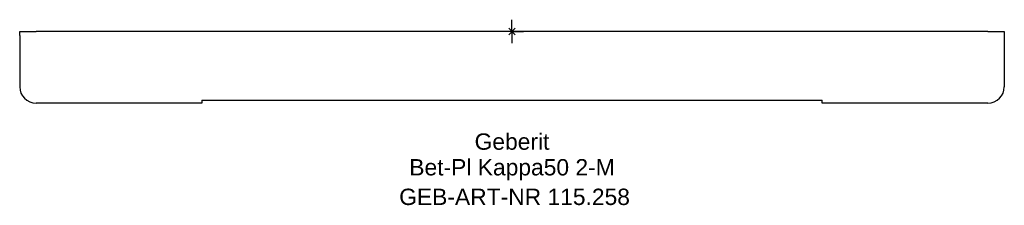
# Model space of a CAD drawing. Header units: millimetres. Extents: x -106 to 106, y -37 to 2.
import ezdxf
from ezdxf.enums import TextEntityAlignment as Align

# ---------------------------------------------------------------- set-up
doc = ezdxf.new("R2010")
doc.units = ezdxf.units.MM
doc.layers.get('0').update_dxf_attribs({"linetype": 'CONTINUOUS'})
for name, color, linetype, lineweight in [('Arbeitspunkt(DIN)', 7, 'CONTINUOUS', 25), ('GEB-ART-NR', 1, 'CONTINUOUS', 18), ('GEB-BEZUG', 2, 'CONTINUOUS', 25), ('GEB-TEXT', 5, 'CONTINUOUS', 18)]:
    doc.layers.add(name, color=color, linetype=linetype, lineweight=lineweight)
doc.layers.add('GEB-KONTUR-A', color=5, linetype='CONTINUOUS')
doc.styles.get("Standard").update_dxf_attribs({"font": 'arial.ttf'})

# ---------------------------------------------------------------- blocks, each defined once
blk = doc.blocks.new('Einfügepunkt')
at = {"layer": 'GEB-BEZUG'}
for p, q in [((-0.71, -0.71), (0.71, 0.71)), ((-0.71, 0.71), (0.71, -0.71))]:
    blk.add_line(p, q, dxfattribs=at)

msp = doc.modelspace()

# ---------------------------------------------------------------- linework, layer by layer
at = {"layer": 'Arbeitspunkt(DIN)', "ltscale": 5}
for q in [(0, 2.5), (-2.5, 0), (0, -2.5), (2.5, 0)]:
    msp.add_line((0, 0), q, dxfattribs=at)
at = {"layer": 'GEB-KONTUR-A', "ltscale": 5}
for p, q in [((-105.5, 0), (-102, 0)), ((-105.5, -0.87), (-105.5, 0)), ((-105.5, -0.87), (-105.5, -11.87)), ((102, 0), (-102, 0)), ((102, 0), (105.5, 0)), ((105.5, 0), (105.5, -0.87)), ((105.5, -0.87), (105.5, -11.87)), ((-66.5, -14.77), (66.5, -14.77)), ((-66.5, -14.77), (-66.5, -15.37)), ((66.5, -15.37), (66.5, -14.77)), ((-66.5, -15.37), (-102, -15.37)), ((102, -15.37), (66.5, -15.37))]:
    msp.add_line(p, q, dxfattribs=at)
for centre, start, end in [((-102, -11.87), 180, 270), ((102, -11.87), 270, 0)]:
    msp.add_arc(centre, 3.5, start, end, dxfattribs=at)

# ---------------------------------------------------------------- block references
at = {"ltscale": 5}
msp.add_blockref('Einfügepunkt', (0, 0), dxfattribs=at)

# ---------------------------------------------------------------- texts
at = {"layer": 'GEB-ART-NR'}
msp.add_text('GEB-ART-NR 115.258', height=3.5, dxfattribs=at).set_placement((0.55, -37.21), align=Align.CENTER)
at = {"layer": 'GEB-TEXT'}
for s, p in [('Geberit', (0, -25.37)), ('Bet-Pl Kappa50 2-M', (0, -30.87))]:
    msp.add_text(s, height=3.5, dxfattribs=at).set_placement(p, align=Align.CENTER)

doc.saveas('drawing.dxf')
